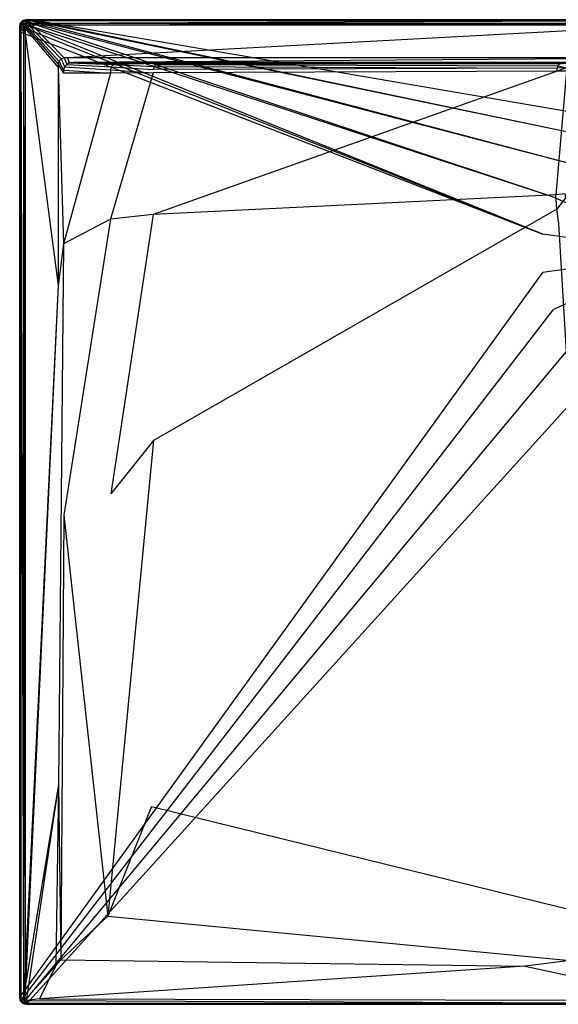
# Model space of a CAD drawing. Extents: x 0 to 1.2, y -0.9 to 0.
# Tile 1 of 8: x 0 to 0.49, y -0.9 to 0. Entities that reach past the tile are written whole.
import ezdxf

# ---------------------------------------------------------------- set-up
doc = ezdxf.new("R2010")
doc.units = 0
doc.layers.add('L0_WANNE_N_UDA1290ARA215V___0__', color=7, linetype='CONTINUOUS')

msp = doc.modelspace()

# ---------------------------------------------------------------- linework, layer by layer
at = {"layer": 'L0_WANNE_N_UDA1290ARA215V___0__', "color": 8}
for points, invisible_edges in [([(0.003005, -0.000806, 0.01035), (0.00601, 0, 0.000751), (0.003005, -0.000806, 0.000751), (0.003005, -0.000806, 0.01035)], 13), ([(0.00601, 0, 0.000751), (0.003005, -0.000806, 0.01035), (0.00601, 0, 0.01035), (0.00601, 0, 0.000751)], 14), ([(0.00601, 0), (0.003552, -0.001042), (0.003005, -0.000806), (0.00601, 0)], 13), ([(0.003005, -0.000806, 0.01035), (0.00601, 0, 0.0115), (0.00601, 0, 0.01035), (0.003005, -0.000806, 0.01035)], 13), ([(0.00601, 0, 0.0115), (0.003005, -0.000806, 0.01035), (0.003005, -0.000806, 0.0115), (0.00601, 0, 0.0115)], 14), ([(0.003562, -0.00177, 0.013975), (0.00601, 0, 0.0115), (0.003005, -0.000806, 0.0115), (0.003562, -0.00177, 0.013975)], 14), ([(0.003005, -0.000806, 0.000751), (0.00601, 0), (0.003005, -0.000806), (0.003005, -0.000806, 0.000751)], 13), ([(0.00601, 0), (0.003005, -0.000806, 0.000751), (0.00601, 0, 0.000751), (0.00601, 0)], 14), ([(0.003552, -0.001042), (0.00601, 0), (0.006599, -0.000197), (0.003552, -0.001042)], 14), ([(0.006147, -0.00104, 0.013975), (0.00601, 0, 0.0115), (0.003562, -0.00177, 0.013975), (0.006147, -0.00104, 0.013975)], 14), ([(0.00601, 0, 0.000751), (0.009764, 0), (0.00601, 0), (0.00601, 0, 0.000751)], 13), ([(0.009764, 0), (0.00601, 0, 0.000751), (0.009741, 0, 0.000751), (0.009764, 0)], 14), ([(0.009764, 0), (0.006599, -0.000197), (0.00601, 0), (0.009764, 0)], 13), ([(0.00601, 0, 0.000751), (0.009448, 0, 0.010344), (0.009741, 0, 0.000751), (0.00601, 0, 0.000751)], 13), ([(0.009448, 0, 0.010344), (0.00601, 0, 0.000751), (0.00601, 0, 0.01035), (0.009448, 0, 0.010344)], 14), ([(0.00601, 0, 0.01035), (0.009413, 0, 0.0115), (0.009448, 0, 0.010344), (0.00601, 0, 0.01035)], 13), ([(0.009413, 0, 0.0115), (0.00601, 0, 0.01035), (0.00601, 0, 0.0115), (0.009413, 0, 0.0115)], 14), ([(0.006147, -0.00104, 0.013975), (0.009413, 0, 0.0115), (0.00601, 0, 0.0115), (0.006147, -0.00104, 0.013975)], 13), ([(0.009413, 0, 0.0115), (0.006147, -0.00104, 0.013975), (0.009548, -0.001039, 0.013975), (0.009413, 0, 0.0115)], 14), ([(0.006599, -0.000197), (0.009764, 0), (0.010403, -0.000171), (0.006599, -0.000197)], 14), ([(0.009548, -0.001039, 0.013975), (0.6, 0, 0.0115), (0.009413, 0, 0.0115), (0.009548, -0.001039, 0.013975)], 13), ([(0.6, 0, 0.0115), (0.009448, 0, 0.010344), (0.009413, 0, 0.0115), (0.6, 0, 0.0115)], 14), ([(0.6, 0, 0.009683), (0.009741, 0, 0.000751), (0.009448, 0, 0.010344), (0.6, 0, 0.009683)], 14), ([(0.009448, 0, 0.010344), (0.6, 0, 0.0115), (0.6, 0, 0.009683), (0.009448, 0, 0.010344)], 13), ([(0.6, 0, 0.0115), (0.009548, -0.001039, 0.013975), (0.6, -0.001027, 0.013975), (0.6, 0, 0.0115)], 14), ([(0.009741, 0, 0.000751), (0.6, 0), (0.009764, 0), (0.009741, 0, 0.000751)], 13), ([(0.6, 0), (0.009741, 0, 0.000751), (0.6, 0, 0.000703), (0.6, 0)], 14), ([(0.009741, 0, 0.000751), (0.6, 0, 0.009683), (0.6, 0, 0.000703), (0.009741, 0, 0.000751)], 13), ([(0.6, 0), (0.010403, -0.000171), (0.009764, 0), (0.6, 0)], 13), ([(0.010403, -0.000171), (0.6, 0), (0.6, -0.000162), (0.010403, -0.000171)], 14), ([(0.000805, -0.003006, 0.01035), (0, -0.006012, 0.000751), (0, -0.006012, 0.01035), (0.000805, -0.003006, 0.01035)], 13), ([(0, -0.006012, 0.000751), (0.000805, -0.003006, 0.01035), (0.000805, -0.003006, 0.000751), (0, -0.006012, 0.000751)], 14), ([(0.000805, -0.003006), (0.0005, -0.006354), (0, -0.006012), (0.000805, -0.003006)], 13), ([(0.000805, -0.003006, 0.0115), (0, -0.006012, 0.01035), (0, -0.006012, 0.0115), (0.000805, -0.003006, 0.0115)], 13), ([(0, -0.006012, 0.01035), (0.000805, -0.003006, 0.0115), (0.000805, -0.003006, 0.01035), (0, -0.006012, 0.01035)], 14), ([(0.000805, -0.003006, 0.0115), (0, -0.006012, 0.0115), (0.001039, -0.006149, 0.013975), (0.000805, -0.003006, 0.0115)], 14), ([(0, -0.006012, 0.000751), (0.000805, -0.003006), (0, -0.006012), (0, -0.006012, 0.000751)], 13), ([(0.000805, -0.003006), (0, -0.006012, 0.000751), (0.000805, -0.003006, 0.000751), (0.000805, -0.003006)], 14), ([(0, -0.010804, 0.000751), (0, -0.006012), (0, -0.010804), (0, -0.010804, 0.000751)], 13), ([(0, -0.006012), (0, -0.010804, 0.000751), (0, -0.006012, 0.000751), (0, -0.006012)], 14), ([(0.0005, -0.006354), (0, -0.010804), (0, -0.006012), (0.0005, -0.006354)], 13), ([(0, -0.006012, 0.01035), (0, -0.010804, 0.000751), (0, -0.010804, 0.01035), (0, -0.006012, 0.01035)], 13), ([(0, -0.010804, 0.000751), (0, -0.006012, 0.01035), (0, -0.006012, 0.000751), (0, -0.010804, 0.000751)], 14), ([(0, -0.010804, 0.0115), (0.001039, -0.006149, 0.013975), (0, -0.006012, 0.0115), (0, -0.010804, 0.0115)], 14), ([(0, -0.006012, 0.0115), (0, -0.010804, 0.01035), (0, -0.010804, 0.0115), (0, -0.006012, 0.0115)], 13), ([(0, -0.010804, 0.01035), (0, -0.006012, 0.0115), (0, -0.006012, 0.01035), (0, -0.010804, 0.01035)], 14), ([(0.001039, -0.006149, 0.013975), (0, -0.010804, 0.0115), (0.001039, -0.010939, 0.013975), (0.001039, -0.006149, 0.013975)], 13), ([(0, -0.010804), (0.0005, -0.006354), (0.0005, -0.0112), (0, -0.010804)], 14), ([(0.0005, -0.006354), (0.000805, -0.003006), (0.001322, -0.003292), (0.0005, -0.006354)], 14), ([(0.001322, -0.003292), (0.477774, -0.195988), (0.0005, -0.006354), (0.001322, -0.003292)], 13), ([(0.477774, -0.195988), (0.0005, -0.0112), (0.0005, -0.006354), (0.477774, -0.195988)], 13), ([(0.003005, -0.000806, 0.01035), (0.000805, -0.003006, 0.000751), (0.000805, -0.003006, 0.01035), (0.003005, -0.000806, 0.01035)], 13), ([(0.000805, -0.003006, 0.000751), (0.003005, -0.000806, 0.01035), (0.003005, -0.000806, 0.000751), (0.000805, -0.003006, 0.000751)], 14), ([(0.003005, -0.000806), (0.001322, -0.003292), (0.000805, -0.003006), (0.003005, -0.000806)], 13), ([(0.003005, -0.000806, 0.0115), (0.000805, -0.003006, 0.01035), (0.000805, -0.003006, 0.0115), (0.003005, -0.000806, 0.0115)], 13), ([(0.000805, -0.003006, 0.01035), (0.003005, -0.000806, 0.0115), (0.003005, -0.000806, 0.01035), (0.000805, -0.003006, 0.01035)], 14), ([(0.000805, -0.003006, 0.0115), (0.003562, -0.00177, 0.013975), (0.003005, -0.000806, 0.0115), (0.000805, -0.003006, 0.0115)], 14), ([(0.000805, -0.003006, 0.000751), (0.003005, -0.000806), (0.000805, -0.003006), (0.000805, -0.003006, 0.000751)], 13), ([(0.003005, -0.000806), (0.000805, -0.003006, 0.000751), (0.003005, -0.000806, 0.000751), (0.003005, -0.000806)], 14), ([(0.003562, -0.00177, 0.013975), (0.000805, -0.003006, 0.0115), (0.001769, -0.003563, 0.013975), (0.003562, -0.00177, 0.013975)], 13), ([(0.000805, -0.003006, 0.0115), (0.001039, -0.006149, 0.013975), (0.001769, -0.003563, 0.013975), (0.000805, -0.003006, 0.0115)], 14), ([(0.003506, -0.006474, 0.015), (0.001769, -0.003563, 0.013975), (0.001039, -0.006149, 0.013975), (0.003506, -0.006474, 0.015)], 13), ([(0.003506, -0.01126, 0.015), (0.001039, -0.006149, 0.013975), (0.001039, -0.010939, 0.013975), (0.003506, -0.01126, 0.015)], 13), ([(0.001039, -0.006149, 0.013975), (0.003506, -0.01126, 0.015), (0.003506, -0.006474, 0.015), (0.001039, -0.006149, 0.013975)], 14), ([(0.001322, -0.003292), (0.003005, -0.000806), (0.003552, -0.001042), (0.001322, -0.003292)], 14), ([(0.003552, -0.001042), (0.487676, -0.162252), (0.001322, -0.003292), (0.003552, -0.001042)], 13), ([(0.477774, -0.195988), (0.001322, -0.003292), (0.487676, -0.162252), (0.477774, -0.195988)], 14), ([(0.003949, -0.004822, 0.015), (0.003562, -0.00177, 0.013975), (0.001769, -0.003563, 0.013975), (0.003949, -0.004822, 0.015)], 13), ([(0.001769, -0.003563, 0.013975), (0.003506, -0.006474, 0.015), (0.003949, -0.004822, 0.015), (0.001769, -0.003563, 0.013975)], 14), ([(0.004928, -0.008015, 0.015), (0.003949, -0.004822, 0.015), (0.003506, -0.006474, 0.015), (0.004928, -0.008015, 0.015)], 13), ([(0.004928, -0.012641, 0.015), (0.003506, -0.006474, 0.015), (0.003506, -0.01126, 0.015), (0.004928, -0.012641, 0.015)], 13), ([(0.003506, -0.006474, 0.015), (0.004928, -0.012641, 0.015), (0.004928, -0.008015, 0.015), (0.003506, -0.006474, 0.015)], 14), ([(0.006599, -0.000197), (0.506678, -0.132673), (0.003552, -0.001042), (0.006599, -0.000197)], 13), ([(0.487676, -0.162252), (0.003552, -0.001042), (0.506678, -0.132673), (0.487676, -0.162252)], 14), ([(0.00482, -0.00395, 0.015), (0.006147, -0.00104, 0.013975), (0.003562, -0.00177, 0.013975), (0.00482, -0.00395, 0.015)], 13), ([(0.003562, -0.00177, 0.013975), (0.003949, -0.004822, 0.015), (0.00482, -0.00395, 0.015), (0.003562, -0.00177, 0.013975)], 14), ([(0.005384, -0.00631, 0.015), (0.00482, -0.00395, 0.015), (0.003949, -0.004822, 0.015), (0.005384, -0.00631, 0.015)], 13), ([(0.003949, -0.004822, 0.015), (0.004928, -0.008015, 0.015), (0.005384, -0.00631, 0.015), (0.003949, -0.004822, 0.015)], 14), ([(0.006147, -0.00104, 0.013975), (0.00482, -0.00395, 0.015), (0.006472, -0.003507, 0.015), (0.006147, -0.00104, 0.013975)], 14), ([(0.006307, -0.005386, 0.015), (0.006472, -0.003507, 0.015), (0.00482, -0.00395, 0.015), (0.006307, -0.005386, 0.015)], 13), ([(0.00482, -0.00395, 0.015), (0.005384, -0.00631, 0.015), (0.006307, -0.005386, 0.015), (0.00482, -0.00395, 0.015)], 14), ([(0.034991, -0.040594, 0.015), (0.005384, -0.00631, 0.015), (0.004928, -0.008015, 0.015), (0.034991, -0.040594, 0.015)], 13), ([(0.034991, -0.043705, 0.015), (0.004928, -0.008015, 0.015), (0.004928, -0.012641, 0.015), (0.034991, -0.043705, 0.015)], 13), ([(0.004928, -0.008015, 0.015), (0.034991, -0.043705, 0.015), (0.034991, -0.040594, 0.015), (0.004928, -0.008015, 0.015)], 14), ([(0.035746, -0.037775, 0.015), (0.006307, -0.005386, 0.015), (0.005384, -0.00631, 0.015), (0.035746, -0.037775, 0.015)], 13), ([(0.005384, -0.00631, 0.015), (0.034991, -0.040594, 0.015), (0.035746, -0.037775, 0.015), (0.005384, -0.00631, 0.015)], 14), ([(0.006472, -0.003507, 0.015), (0.009548, -0.001039, 0.013975), (0.006147, -0.00104, 0.013975), (0.006472, -0.003507, 0.015)], 13), ([(0.006472, -0.003507, 0.015), (0.006307, -0.005386, 0.015), (0.008012, -0.004929, 0.015), (0.006472, -0.003507, 0.015)], 14), ([(0.037761, -0.035759, 0.015), (0.008012, -0.004929, 0.015), (0.006307, -0.005386, 0.015), (0.037761, -0.035759, 0.015)], 13), ([(0.006307, -0.005386, 0.015), (0.035746, -0.037775, 0.015), (0.037761, -0.035759, 0.015), (0.006307, -0.005386, 0.015)], 14), ([(0.009548, -0.001039, 0.013975), (0.006472, -0.003507, 0.015), (0.00987, -0.003507, 0.015), (0.009548, -0.001039, 0.013975)], 14), ([(0.008012, -0.004929, 0.015), (0.00987, -0.003507, 0.015), (0.006472, -0.003507, 0.015), (0.008012, -0.004929, 0.015)], 13), ([(0.010403, -0.000171), (0.53324, -0.109648), (0.006599, -0.000197), (0.010403, -0.000171)], 13), ([(0.506678, -0.132673), (0.006599, -0.000197), (0.53324, -0.109648), (0.506678, -0.132673)], 14), ([(0.00987, -0.003507, 0.015), (0.008012, -0.004929, 0.015), (0.011397, -0.004929, 0.015), (0.00987, -0.003507, 0.015)], 14), ([(0.040578, -0.035004, 0.015), (0.011397, -0.004929, 0.015), (0.008012, -0.004929, 0.015), (0.040578, -0.035004, 0.015)], 13), ([(0.008012, -0.004929, 0.015), (0.037761, -0.035759, 0.015), (0.040578, -0.035004, 0.015), (0.008012, -0.004929, 0.015)], 14), ([(0.00987, -0.003507, 0.015), (0.6, -0.001027, 0.013975), (0.009548, -0.001039, 0.013975), (0.00987, -0.003507, 0.015)], 13), ([(0.6, -0.001027, 0.013975), (0.00987, -0.003507, 0.015), (0.6, -0.003507, 0.015), (0.6, -0.001027, 0.013975)], 14), ([(0.011397, -0.004929, 0.015), (0.6, -0.003507, 0.015), (0.00987, -0.003507, 0.015), (0.011397, -0.004929, 0.015)], 13), ([(0.6, -0.000162), (0.565211, -0.095042), (0.010403, -0.000171), (0.6, -0.000162)], 13), ([(0.53324, -0.109648), (0.010403, -0.000171), (0.565211, -0.095042), (0.53324, -0.109648)], 14), ([(0.6, -0.003507, 0.015), (0.011397, -0.004929, 0.015), (0.6, -0.004929, 0.015), (0.6, -0.003507, 0.015)], 14), ([(0.043683, -0.035004, 0.015), (0.6, -0.004929, 0.015), (0.011397, -0.004929, 0.015), (0.043683, -0.035004, 0.015)], 13), ([(0.011397, -0.004929, 0.015), (0.040578, -0.035004, 0.015), (0.043683, -0.035004, 0.015), (0.011397, -0.004929, 0.015)], 14), ([(0.6, -0.004929, 0.015), (0.043683, -0.035004, 0.015), (0.6, -0.035004, 0.015), (0.6, -0.004929, 0.015)], 14), ([(0, -0.893987, 0.000751), (0, -0.010804), (0, -0.893987), (0, -0.893987, 0.000751)], 13), ([(0, -0.010804), (0, -0.893987, 0.000751), (0, -0.010804, 0.000751), (0, -0.010804)], 14), ([(0, -0.010804), (0.000518, -0.893034), (0, -0.893987), (0, -0.010804)], 13), ([(0.000518, -0.893034), (0, -0.010804), (0.0005, -0.0112), (0.000518, -0.893034)], 14), ([(0, -0.010804, 0.01035), (0, -0.893987, 0.000751), (0, -0.893987, 0.01035), (0, -0.010804, 0.01035)], 13), ([(0, -0.893987, 0.000751), (0, -0.010804, 0.01035), (0, -0.010804, 0.000751), (0, -0.893987, 0.000751)], 14), ([(0.001039, -0.89385, 0.013975), (0, -0.010804, 0.0115), (0, -0.893987, 0.0115), (0.001039, -0.89385, 0.013975)], 13), ([(0, -0.010804, 0.0115), (0.001039, -0.89385, 0.013975), (0.001039, -0.010939, 0.013975), (0, -0.010804, 0.0115)], 14), ([(0, -0.010804, 0.0115), (0, -0.893987, 0.01035), (0, -0.893987, 0.0115), (0, -0.010804, 0.0115)], 13), ([(0, -0.893987, 0.01035), (0, -0.010804, 0.0115), (0, -0.010804, 0.01035), (0, -0.893987, 0.01035)], 14), ([(0.0005, -0.0112), (0.477774, -0.195988), (0.477774, -0.231148), (0.0005, -0.0112)], 14), ([(0.477774, -0.231148), (0.000518, -0.893034), (0.0005, -0.0112), (0.477774, -0.231148)], 13), ([(0.003506, -0.893526, 0.015), (0.001039, -0.010939, 0.013975), (0.001039, -0.89385, 0.013975), (0.003506, -0.893526, 0.015)], 13), ([(0.001039, -0.010939, 0.013975), (0.003506, -0.893526, 0.015), (0.003506, -0.01126, 0.015), (0.001039, -0.010939, 0.013975)], 14), ([(0.004928, -0.8688, 0.015), (0.003506, -0.01126, 0.015), (0.003506, -0.893526, 0.015), (0.004928, -0.8688, 0.015)], 13), ([(0.003506, -0.01126, 0.015), (0.004928, -0.8688, 0.015), (0.004928, -0.012641, 0.015), (0.003506, -0.01126, 0.015)], 14), ([(0.034991, -0.242898, 0.015), (0.004928, -0.012641, 0.015), (0.004928, -0.8688, 0.015), (0.034991, -0.242898, 0.015)], 13), ([(0.004928, -0.012641, 0.015), (0.034991, -0.242898, 0.015), (0.034991, -0.043705, 0.015), (0.004928, -0.012641, 0.015)], 14), ([(0.040874, -0.04309, 0.015), (0.037761, -0.035759, 0.015), (0.035746, -0.037775, 0.015), (0.040874, -0.04309, 0.015)], 13), ([(0.043074, -0.040889, 0.015), (0.040578, -0.035004, 0.015), (0.037761, -0.035759, 0.015), (0.043074, -0.040889, 0.015)], 13), ([(0.037761, -0.035759, 0.015), (0.040874, -0.04309, 0.015), (0.043074, -0.040889, 0.015), (0.037761, -0.035759, 0.015)], 14), ([(0.040578, -0.035004, 0.015), (0.043074, -0.040889, 0.015), (0.045163, -0.039516, 0.015), (0.040578, -0.035004, 0.015)], 14), ([(0.045163, -0.039516, 0.015), (0.043683, -0.035004, 0.015), (0.040578, -0.035004, 0.015), (0.045163, -0.039516, 0.015)], 13), ([(0.049136, -0.03901, 0.015), (0.6, -0.035004, 0.015), (0.043683, -0.035004, 0.015), (0.049136, -0.03901, 0.015)], 13), ([(0.043683, -0.035004, 0.015), (0.045163, -0.039516, 0.015), (0.049136, -0.03901, 0.015), (0.043683, -0.035004, 0.015)], 14), ([(0.6, -0.035004, 0.015), (0.049136, -0.03901, 0.015), (0.6, -0.039114, 0.015), (0.6, -0.035004, 0.015)], 14), ([(0.040069, -0.046096, 0.015), (0.035746, -0.037775, 0.015), (0.034991, -0.040594, 0.015), (0.040069, -0.046096, 0.015)], 13), ([(0.040069, -0.048952, 0.015), (0.034991, -0.040594, 0.015), (0.034991, -0.043705, 0.015), (0.040069, -0.048952, 0.015)], 13), ([(0.034991, -0.040594, 0.015), (0.040069, -0.048952, 0.015), (0.040069, -0.046096, 0.015), (0.034991, -0.040594, 0.015)], 14), ([(0.040069, -0.204848, 0.015), (0.034991, -0.043705, 0.015), (0.034991, -0.242898, 0.015), (0.040069, -0.204848, 0.015)], 13), ([(0.034991, -0.043705, 0.015), (0.040069, -0.204848, 0.015), (0.040069, -0.048952, 0.015), (0.034991, -0.043705, 0.015)], 14), ([(0.035746, -0.037775, 0.015), (0.040069, -0.046096, 0.015), (0.040874, -0.04309, 0.015), (0.035746, -0.037775, 0.015)], 14), ([(0.082882, -0.045962, 0.014865), (0.040874, -0.04309, 0.015), (0.040069, -0.046096, 0.015), (0.082882, -0.045962, 0.014865)], 13), ([(0.08367, -0.043023, 0.014864), (0.043074, -0.040889, 0.015), (0.040874, -0.04309, 0.015), (0.08367, -0.043023, 0.014864)], 13), ([(0.040874, -0.04309, 0.015), (0.082882, -0.045962, 0.014865), (0.08367, -0.043023, 0.014864), (0.040874, -0.04309, 0.015)], 14), ([(0.08582, -0.040871, 0.014862), (0.045163, -0.039516, 0.015), (0.043074, -0.040889, 0.015), (0.08582, -0.040871, 0.014862)], 13), ([(0.043074, -0.040889, 0.015), (0.08367, -0.043023, 0.014864), (0.08582, -0.040871, 0.014862), (0.043074, -0.040889, 0.015)], 14), ([(0.088758, -0.040084, 0.014861), (0.049136, -0.03901, 0.015), (0.045163, -0.039516, 0.015), (0.088758, -0.040084, 0.014861)], 13), ([(0.045163, -0.039516, 0.015), (0.08582, -0.040871, 0.014862), (0.088758, -0.040084, 0.014861), (0.045163, -0.039516, 0.015)], 14), ([(0.6, -0.039114, 0.015), (0.049136, -0.03901, 0.015), (0.6, -0.040084, 0.014301), (0.6, -0.039114, 0.015)], 14), ([(0.6, -0.040084, 0.014301), (0.049136, -0.03901, 0.015), (0.091666, -0.039716, 0.014861), (0.6, -0.040084, 0.014301)], 14), ([(0.049136, -0.03901, 0.015), (0.088758, -0.040084, 0.014861), (0.091666, -0.039716, 0.014861), (0.049136, -0.03901, 0.015)], 14), ([(0.121962, -0.045631, 0.013053), (0.08367, -0.043023, 0.014864), (0.082882, -0.045962, 0.014865), (0.121962, -0.045631, 0.013053)], 13), ([(0.122705, -0.042858, 0.013049), (0.08582, -0.040871, 0.014862), (0.08367, -0.043023, 0.014864), (0.122705, -0.042858, 0.013049)], 13), ([(0.08367, -0.043023, 0.014864), (0.121962, -0.045631, 0.013053), (0.122705, -0.042858, 0.013049), (0.08367, -0.043023, 0.014864)], 14), ([(0.127507, -0.040084, 0.013113), (0.088758, -0.040084, 0.014861), (0.08582, -0.040871, 0.014862), (0.127507, -0.040084, 0.013113)], 14), ([(0.127507, -0.040084, 0.013113), (0.08582, -0.040871, 0.014862), (0.124734, -0.040827, 0.013045), (0.127507, -0.040084, 0.013113)], 14), ([(0.08582, -0.040871, 0.014862), (0.122705, -0.042858, 0.013049), (0.124734, -0.040827, 0.013045), (0.08582, -0.040871, 0.014862)], 14), ([(0.130046, -0.039782, 0.01323), (0.091666, -0.039716, 0.014861), (0.088758, -0.040084, 0.014861), (0.130046, -0.039782, 0.01323)], 14), ([(0.130046, -0.039782, 0.01323), (0.088758, -0.040084, 0.014861), (0.127507, -0.040084, 0.013113), (0.130046, -0.039782, 0.01323)], 14), ([(0.091666, -0.039716, 0.014861), (0.6, -0.040084, 0.012843), (0.6, -0.040084, 0.014301), (0.091666, -0.039716, 0.014861)], 14), ([(0.091666, -0.039716, 0.014861), (0.130046, -0.039782, 0.01323), (0.6, -0.040084, 0.012843), (0.091666, -0.039716, 0.014861)], 14), ([(0.490893, -0.044196, 0.00519), (0.122705, -0.042858, 0.013049), (0.121962, -0.045631, 0.013053), (0.490893, -0.044196, 0.00519)], 13), ([(0.490893, -0.044196, 0.00519), (0.121962, -0.045631, 0.013053), (0.121962, -0.048499, 0.013062), (0.490893, -0.044196, 0.00519)], 14), ([(0.490893, -0.047102, 0.005227), (0.490893, -0.044196, 0.00519), (0.121962, -0.048499, 0.013062), (0.490893, -0.047102, 0.005227)], 14), ([(0.491443, -0.04214, 0.005174), (0.124734, -0.040827, 0.013045), (0.122705, -0.042858, 0.013049), (0.491443, -0.04214, 0.005174)], 13), ([(0.122705, -0.042858, 0.013049), (0.490893, -0.044196, 0.00519), (0.491443, -0.04214, 0.005174), (0.122705, -0.042858, 0.013049)], 14), ([(0.495003, -0.040084, 0.005528), (0.127507, -0.040084, 0.013113), (0.124734, -0.040827, 0.013045), (0.495003, -0.040084, 0.005528)], 14), ([(0.495003, -0.040084, 0.005528), (0.124734, -0.040827, 0.013045), (0.492948, -0.040635, 0.005156), (0.495003, -0.040084, 0.005528)], 14), ([(0.124734, -0.040827, 0.013045), (0.491443, -0.04214, 0.005174), (0.492948, -0.040635, 0.005156), (0.124734, -0.040827, 0.013045)], 14), ([(0.495942, -0.040069, 0.00671), (0.130046, -0.039782, 0.01323), (0.127507, -0.040084, 0.013113), (0.495942, -0.040069, 0.00671)], 14), ([(0.127507, -0.040084, 0.013113), (0.495003, -0.040084, 0.005528), (0.495942, -0.040069, 0.00671), (0.127507, -0.040084, 0.013113)], 14), ([(0.130046, -0.039782, 0.01323), (0.6, -0.040084, 0.007258), (0.6, -0.040084, 0.012843), (0.130046, -0.039782, 0.01323)], 14), ([(0.130046, -0.039782, 0.01323), (0.495942, -0.040069, 0.00671), (0.6, -0.040084, 0.007258), (0.130046, -0.039782, 0.01323)], 14), ([(0.499379, -0.044124, 0.004797), (0.491443, -0.04214, 0.005174), (0.490893, -0.044196, 0.00519), (0.499379, -0.044124, 0.004797)], 13), ([(0.490893, -0.047102, 0.005227), (0.499379, -0.044124, 0.004797), (0.490893, -0.044196, 0.00519), (0.490893, -0.047102, 0.005227)], 13), ([(0.499379, -0.044124, 0.004797), (0.490893, -0.047102, 0.005227), (0.499379, -0.047032, 0.004835), (0.499379, -0.044124, 0.004797)], 14), ([(0.49992, -0.042104, 0.00478), (0.492948, -0.040635, 0.005156), (0.491443, -0.04214, 0.005174), (0.49992, -0.042104, 0.00478)], 13), ([(0.491443, -0.04214, 0.005174), (0.499379, -0.044124, 0.004797), (0.49992, -0.042104, 0.00478), (0.491443, -0.04214, 0.005174)], 14), ([(0.040069, -0.046096, 0.015), (0.082882, -0.048821, 0.014867), (0.082882, -0.045962, 0.014865), (0.040069, -0.046096, 0.015)], 14), ([(0.082882, -0.048821, 0.014867), (0.040069, -0.046096, 0.015), (0.040069, -0.048952, 0.015), (0.082882, -0.048821, 0.014867)], 13), ([(0.082882, -0.048821, 0.014867), (0.040069, -0.048952, 0.015), (0.040069, -0.204848, 0.015), (0.082882, -0.048821, 0.014867)], 14), ([(0.082882, -0.048821, 0.014867), (0.040069, -0.204848, 0.015), (0.082882, -0.182381, 0.014968), (0.082882, -0.048821, 0.014867)], 14), ([(0.082882, -0.045962, 0.014865), (0.121962, -0.048499, 0.013062), (0.121962, -0.045631, 0.013053), (0.082882, -0.045962, 0.014865)], 14), ([(0.121962, -0.048499, 0.013062), (0.082882, -0.045962, 0.014865), (0.082882, -0.048821, 0.014867), (0.121962, -0.048499, 0.013062)], 13), ([(0.121962, -0.048499, 0.013062), (0.082882, -0.048821, 0.014867), (0.082882, -0.182381, 0.014968), (0.121962, -0.048499, 0.013062)], 14), ([(0.121962, -0.048499, 0.013062), (0.082882, -0.182381, 0.014968), (0.121769, -0.178204, 0.0134), (0.121962, -0.048499, 0.013062)], 14), ([(0.490893, -0.047102, 0.005227), (0.121962, -0.048499, 0.013062), (0.121769, -0.178204, 0.0134), (0.490893, -0.047102, 0.005227)], 14), ([(0.490893, -0.047102, 0.005227), (0.121769, -0.178204, 0.0134), (0.489862, -0.160074, 0.006596), (0.490893, -0.047102, 0.005227)], 14), ([(0.499379, -0.047032, 0.004835), (0.490893, -0.047102, 0.005227), (0.489862, -0.160074, 0.006596), (0.499379, -0.047032, 0.004835)], 14), ([(0.499379, -0.047032, 0.004835), (0.489862, -0.160074, 0.006596), (0.498306, -0.159167, 0.006256), (0.499379, -0.047032, 0.004835)], 14), ([(0.6, -0.213568), (0.487676, -0.162252), (0.506678, -0.132673), (0.6, -0.213568)], 14), ([(0.489862, -0.160074, 0.006596), (0.121769, -0.178204, 0.0134), (0.122194, -0.384685, 0.013404), (0.489862, -0.160074, 0.006596)], 14), ([(0.490511, -0.173149, 0.006611), (0.489862, -0.160074, 0.006596), (0.122194, -0.384685, 0.013404), (0.490511, -0.173149, 0.006611)], 14), ([(0.498306, -0.159167, 0.006256), (0.489862, -0.160074, 0.006596), (0.490511, -0.173149, 0.006611), (0.498306, -0.159167, 0.006256)], 14), ([(0.498967, -0.162565, 0.006272), (0.498306, -0.159167, 0.006256), (0.490511, -0.173149, 0.006611), (0.498967, -0.162565, 0.006272)], 14), ([(0.6, -0.213568), (0.477774, -0.195988), (0.487676, -0.162252), (0.6, -0.213568)], 14), ([(0.498967, -0.162565, 0.006272), (0.490511, -0.173149, 0.006611), (0.492549, -0.186252, 0.006629), (0.498967, -0.162565, 0.006272)], 14), ([(0.083255, -0.433423, 0.014969), (0.121769, -0.178204, 0.0134), (0.082882, -0.182381, 0.014968), (0.083255, -0.433423, 0.014969)], 13), ([(0.121769, -0.178204, 0.0134), (0.083255, -0.433423, 0.014969), (0.122194, -0.384685, 0.013404), (0.121769, -0.178204, 0.0134)], 14), ([(0.490511, -0.173149, 0.006611), (0.122194, -0.384685, 0.013404), (0.120427, -0.719208, 0.013408), (0.490511, -0.173149, 0.006611)], 14), ([(0.492549, -0.186252, 0.006629), (0.490511, -0.173149, 0.006611), (0.120427, -0.719208, 0.013408), (0.492549, -0.186252, 0.006629)], 14), ([(0.04043, -0.45297, 0.015), (0.082882, -0.182381, 0.014968), (0.040069, -0.204848, 0.015), (0.04043, -0.45297, 0.015)], 13), ([(0.082882, -0.182381, 0.014968), (0.04043, -0.45297, 0.015), (0.083255, -0.433423, 0.014969), (0.082882, -0.182381, 0.014968)], 14), ([(0.524032, -0.719686, 0.013423), (0.492549, -0.186252, 0.006629), (0.120427, -0.719208, 0.013408), (0.524032, -0.719686, 0.013423)], 14), ([(0.6, -0.213568), (0.477774, -0.231148), (0.477774, -0.195988), (0.6, -0.213568)], 14), ([(0.035364, -0.699015, 0.015), (0.040069, -0.204848, 0.015), (0.034991, -0.242898, 0.015), (0.035364, -0.699015, 0.015)], 13), ([(0.040069, -0.204848, 0.015), (0.035364, -0.699015, 0.015), (0.04043, -0.45297, 0.015), (0.040069, -0.204848, 0.015)], 14), ([(0.6, -0.213568), (0.487676, -0.264884), (0.477774, -0.231148), (0.6, -0.213568)], 14), ([(0.6, -0.213568), (0.506678, -0.294463), (0.487676, -0.264884), (0.6, -0.213568)], 14), ([(0.000518, -0.893034), (0.477774, -0.231148), (0.487676, -0.264884), (0.000518, -0.893034)], 14), ([(0.005367, -0.881808, 0.015), (0.034991, -0.242898, 0.015), (0.004928, -0.8688, 0.015), (0.005367, -0.881808, 0.015)], 13), ([(0.034991, -0.242898, 0.015), (0.005367, -0.881808, 0.015), (0.035364, -0.699015, 0.015), (0.034991, -0.242898, 0.015)], 14), ([(0.487676, -0.264884), (0.001356, -0.896088), (0.000518, -0.893034), (0.487676, -0.264884)], 13), ([(0.001356, -0.896088), (0.487676, -0.264884), (0.506678, -0.294463), (0.001356, -0.896088)], 14), ([(0.506678, -0.294463), (0.003599, -0.898326), (0.001356, -0.896088), (0.506678, -0.294463)], 13), ([(0.003599, -0.898326), (0.506678, -0.294463), (0.53324, -0.317488), (0.003599, -0.898326)], 14), ([(0.53324, -0.317488), (0.006657, -0.899157), (0.003599, -0.898326), (0.53324, -0.317488)], 13), ([(0.006657, -0.899157), (0.53324, -0.317488), (0.565211, -0.332094), (0.006657, -0.899157)], 14), ([(0.565211, -0.332094), (0.6, -0.899166), (0.006657, -0.899157), (0.565211, -0.332094)], 13), ([(0.122194, -0.384685, 0.013404), (0.083255, -0.433423, 0.014969), (0.080612, -0.819346, 0.01497), (0.122194, -0.384685, 0.013404)], 14), ([(0.122194, -0.384685, 0.013404), (0.080612, -0.819346, 0.01497), (0.120427, -0.719208, 0.013408), (0.122194, -0.384685, 0.013404)], 14), ([(0.04043, -0.45297, 0.015), (0.080612, -0.819346, 0.01497), (0.083255, -0.433423, 0.014969), (0.04043, -0.45297, 0.015)], 14), ([(0.035364, -0.699015, 0.015), (0.037491, -0.859453, 0.015), (0.04043, -0.45297, 0.015), (0.035364, -0.699015, 0.015)], 14), ([(0.080612, -0.819346, 0.01497), (0.04043, -0.45297, 0.015), (0.037491, -0.859453, 0.015), (0.080612, -0.819346, 0.01497)], 13), ([(0.00609, -0.894627, 0.015), (0.035364, -0.699015, 0.015), (0.005367, -0.881808, 0.015), (0.00609, -0.894627, 0.015)], 13), ([(0.035364, -0.699015, 0.015), (0.00609, -0.894627, 0.015), (0.032954, -0.864535, 0.015), (0.035364, -0.699015, 0.015)], 14), ([(0.037491, -0.859453, 0.015), (0.035364, -0.699015, 0.015), (0.032954, -0.864535, 0.015), (0.037491, -0.859453, 0.015)], 13), ([(0.528321, -0.819814, 0.014971), (0.120427, -0.719208, 0.013408), (0.080612, -0.819346, 0.01497), (0.528321, -0.819814, 0.014971)], 13), ([(0.120427, -0.719208, 0.013408), (0.528321, -0.819814, 0.014971), (0.524032, -0.719686, 0.013423), (0.120427, -0.719208, 0.013408)], 14), ([(0.502905, -0.859916, 0.015), (0.080612, -0.819346, 0.01497), (0.037491, -0.859453, 0.015), (0.502905, -0.859916, 0.015)], 13), ([(0.080612, -0.819346, 0.01497), (0.502905, -0.859916, 0.015), (0.528321, -0.819814, 0.014971), (0.080612, -0.819346, 0.01497)], 14), ([(0.461642, -0.864996, 0.015), (0.037491, -0.859453, 0.015), (0.032954, -0.864535, 0.015), (0.461642, -0.864996, 0.015)], 13), ([(0.037491, -0.859453, 0.015), (0.461642, -0.864996, 0.015), (0.502905, -0.859916, 0.015), (0.037491, -0.859453, 0.015)], 14), ([(0.6, -0.864996, 0.015), (0.502905, -0.859916, 0.015), (0.461642, -0.864996, 0.015), (0.6, -0.864996, 0.015)], 13), ([(0.003949, -0.895178, 0.015), (0.004928, -0.8688, 0.015), (0.003506, -0.893526, 0.015), (0.003949, -0.895178, 0.015)], 13), ([(0.004928, -0.8688, 0.015), (0.003949, -0.895178, 0.015), (0.005367, -0.881808, 0.015), (0.004928, -0.8688, 0.015)], 14), ([(0.018024, -0.895071, 0.015), (0.032954, -0.864535, 0.015), (0.00609, -0.894627, 0.015), (0.018024, -0.895071, 0.015)], 13), ([(0.032954, -0.864535, 0.015), (0.018024, -0.895071, 0.015), (0.461642, -0.864996, 0.015), (0.032954, -0.864535, 0.015)], 14), ([(0.6, -0.895071, 0.015), (0.461642, -0.864996, 0.015), (0.018024, -0.895071, 0.015), (0.6, -0.895071, 0.015)], 13), ([(0.461642, -0.864996, 0.015), (0.6, -0.895071, 0.015), (0.6, -0.864996, 0.015), (0.461642, -0.864996, 0.015)], 14), ([(0.00482, -0.89605, 0.015), (0.005367, -0.881808, 0.015), (0.003949, -0.895178, 0.015), (0.00482, -0.89605, 0.015)], 13), ([(0.005367, -0.881808, 0.015), (0.00482, -0.89605, 0.015), (0.00609, -0.894627, 0.015), (0.005367, -0.881808, 0.015)], 14), ([(0.000518, -0.893034), (0.000805, -0.896994), (0, -0.893987), (0.000518, -0.893034)], 13), ([(0.001039, -0.89385, 0.013975), (0, -0.893987, 0.0115), (0.001769, -0.896437, 0.013975), (0.001039, -0.89385, 0.013975)], 14), ([(0.000805, -0.896994, 0.000751), (0, -0.893987), (0.000805, -0.896994), (0.000805, -0.896994, 0.000751)], 13), ([(0, -0.893987), (0.000805, -0.896994, 0.000751), (0, -0.893987, 0.000751), (0, -0.893987)], 14), ([(0, -0.893987, 0.01035), (0.000805, -0.896994, 0.000751), (0.000805, -0.896994, 0.01035), (0, -0.893987, 0.01035)], 13), ([(0.000805, -0.896994, 0.000751), (0, -0.893987, 0.01035), (0, -0.893987, 0.000751), (0.000805, -0.896994, 0.000751)], 14), ([(0, -0.893987, 0.0115), (0.000805, -0.896994, 0.0115), (0.001769, -0.896437, 0.013975), (0, -0.893987, 0.0115)], 14), ([(0, -0.893987, 0.0115), (0.000805, -0.896994, 0.01035), (0.000805, -0.896994, 0.0115), (0, -0.893987, 0.0115)], 13), ([(0.000805, -0.896994, 0.01035), (0, -0.893987, 0.0115), (0, -0.893987, 0.01035), (0.000805, -0.896994, 0.01035)], 14), ([(0.000805, -0.896994), (0.000518, -0.893034), (0.001356, -0.896088), (0.000805, -0.896994)], 14), ([(0.001356, -0.896088), (0.003005, -0.899195), (0.000805, -0.896994), (0.001356, -0.896088)], 13), ([(0.000805, -0.896994, 0.0115), (0.003562, -0.89823, 0.013975), (0.001769, -0.896437, 0.013975), (0.000805, -0.896994, 0.0115)], 14), ([(0.003005, -0.899195, 0.000751), (0.000805, -0.896994), (0.003005, -0.899195), (0.003005, -0.899195, 0.000751)], 13), ([(0.000805, -0.896994), (0.003005, -0.899195, 0.000751), (0.000805, -0.896994, 0.000751), (0.000805, -0.896994)], 14), ([(0.000805, -0.896994, 0.01035), (0.003005, -0.899195, 0.000751), (0.003005, -0.899195, 0.01035), (0.000805, -0.896994, 0.01035)], 13), ([(0.003005, -0.899195, 0.000751), (0.000805, -0.896994, 0.01035), (0.000805, -0.896994, 0.000751), (0.003005, -0.899195, 0.000751)], 14), ([(0.003562, -0.89823, 0.013975), (0.000805, -0.896994, 0.0115), (0.003005, -0.899195, 0.0115), (0.003562, -0.89823, 0.013975)], 13), ([(0.000805, -0.896994, 0.0115), (0.003005, -0.899195, 0.01035), (0.003005, -0.899195, 0.0115), (0.000805, -0.896994, 0.0115)], 13), ([(0.003005, -0.899195, 0.01035), (0.000805, -0.896994, 0.0115), (0.000805, -0.896994, 0.01035), (0.003005, -0.899195, 0.01035)], 14), ([(0.001769, -0.896437, 0.013975), (0.003506, -0.893526, 0.015), (0.001039, -0.89385, 0.013975), (0.001769, -0.896437, 0.013975)], 13), ([(0.003005, -0.899195), (0.001356, -0.896088), (0.003599, -0.898326), (0.003005, -0.899195)], 14), ([(0.003506, -0.893526, 0.015), (0.001769, -0.896437, 0.013975), (0.003949, -0.895178, 0.015), (0.003506, -0.893526, 0.015)], 14), ([(0.003562, -0.89823, 0.013975), (0.003949, -0.895178, 0.015), (0.001769, -0.896437, 0.013975), (0.003562, -0.89823, 0.013975)], 13), ([(0.003562, -0.89823, 0.013975), (0.003005, -0.899195, 0.0115), (0.006147, -0.89896, 0.013975), (0.003562, -0.89823, 0.013975)], 14), ([(0.003599, -0.898326), (0.00601, -0.9), (0.003005, -0.899195), (0.003599, -0.898326)], 13), ([(0.006147, -0.89896, 0.013975), (0.003005, -0.899195, 0.0115), (0.00601, -0.9, 0.0115), (0.006147, -0.89896, 0.013975)], 14), ([(0.00601, -0.9, 0.000751), (0.003005, -0.899195), (0.00601, -0.9), (0.00601, -0.9, 0.000751)], 13), ([(0.003005, -0.899195), (0.00601, -0.9, 0.000751), (0.003005, -0.899195, 0.000751), (0.003005, -0.899195)], 14), ([(0.00601, -0.9, 0.01035), (0.003005, -0.899195, 0.000751), (0.00601, -0.9, 0.000751), (0.00601, -0.9, 0.01035)], 13), ([(0.003005, -0.899195, 0.000751), (0.00601, -0.9, 0.01035), (0.003005, -0.899195, 0.01035), (0.003005, -0.899195, 0.000751)], 14), ([(0.00601, -0.9, 0.01035), (0.003005, -0.899195, 0.0115), (0.003005, -0.899195, 0.01035), (0.00601, -0.9, 0.01035)], 13), ([(0.003005, -0.899195, 0.0115), (0.00601, -0.9, 0.01035), (0.00601, -0.9, 0.0115), (0.003005, -0.899195, 0.0115)], 14), ([(0.003949, -0.895178, 0.015), (0.003562, -0.89823, 0.013975), (0.00482, -0.89605, 0.015), (0.003949, -0.895178, 0.015)], 14), ([(0.006147, -0.89896, 0.013975), (0.00482, -0.89605, 0.015), (0.003562, -0.89823, 0.013975), (0.006147, -0.89896, 0.013975)], 13), ([(0.00601, -0.9), (0.003599, -0.898326), (0.006657, -0.899157), (0.00601, -0.9)], 14), ([(0.006472, -0.896493, 0.015), (0.00609, -0.894627, 0.015), (0.00482, -0.89605, 0.015), (0.006472, -0.896493, 0.015)], 13), ([(0.00482, -0.89605, 0.015), (0.006147, -0.89896, 0.013975), (0.006472, -0.896493, 0.015), (0.00482, -0.89605, 0.015)], 14), ([(0.00601, -0.9, 0.0115), (0.6, -0.898973, 0.013975), (0.006147, -0.89896, 0.013975), (0.00601, -0.9, 0.0115)], 14), ([(0.6, -0.898973, 0.013975), (0.00601, -0.9, 0.0115), (0.6, -0.9, 0.0115), (0.6, -0.898973, 0.013975)], 13), ([(0.006657, -0.899157), (0.6, -0.9), (0.00601, -0.9), (0.006657, -0.899157)], 13), ([(0.6, -0.9, 0.000751), (0.00601, -0.9), (0.6, -0.9), (0.6, -0.9, 0.000751)], 13), ([(0.00601, -0.9), (0.6, -0.9, 0.000751), (0.00601, -0.9, 0.000751), (0.00601, -0.9)], 14), ([(0.6, -0.9, 0.0115), (0.00601, -0.9, 0.01035), (0.6, -0.9, 0.01035), (0.6, -0.9, 0.0115)], 13), ([(0.00601, -0.9, 0.01035), (0.6, -0.9, 0.0115), (0.00601, -0.9, 0.0115), (0.00601, -0.9, 0.01035)], 14), ([(0.6, -0.9, 0.01035), (0.00601, -0.9, 0.000751), (0.6, -0.9, 0.000751), (0.6, -0.9, 0.01035)], 13), ([(0.00601, -0.9, 0.000751), (0.6, -0.9, 0.01035), (0.00601, -0.9, 0.01035), (0.00601, -0.9, 0.000751)], 14), ([(0.00609, -0.894627, 0.015), (0.006472, -0.896493, 0.015), (0.018024, -0.895071, 0.015), (0.00609, -0.894627, 0.015)], 14), ([(0.6, -0.898973, 0.013975), (0.006472, -0.896493, 0.015), (0.006147, -0.89896, 0.013975), (0.6, -0.898973, 0.013975)], 13), ([(0.6, -0.896493, 0.015), (0.018024, -0.895071, 0.015), (0.006472, -0.896493, 0.015), (0.6, -0.896493, 0.015)], 13), ([(0.006472, -0.896493, 0.015), (0.6, -0.898973, 0.013975), (0.6, -0.896493, 0.015), (0.006472, -0.896493, 0.015)], 14), ([(0.6, -0.9), (0.006657, -0.899157), (0.6, -0.899166), (0.6, -0.9)], 14), ([(0.018024, -0.895071, 0.015), (0.6, -0.896493, 0.015), (0.6, -0.895071, 0.015), (0.018024, -0.895071, 0.015)], 14)]:
    msp.add_3dface(points, dxfattribs=dict(at, invisible_edges=invisible_edges))

doc.saveas('drawing.dxf')
